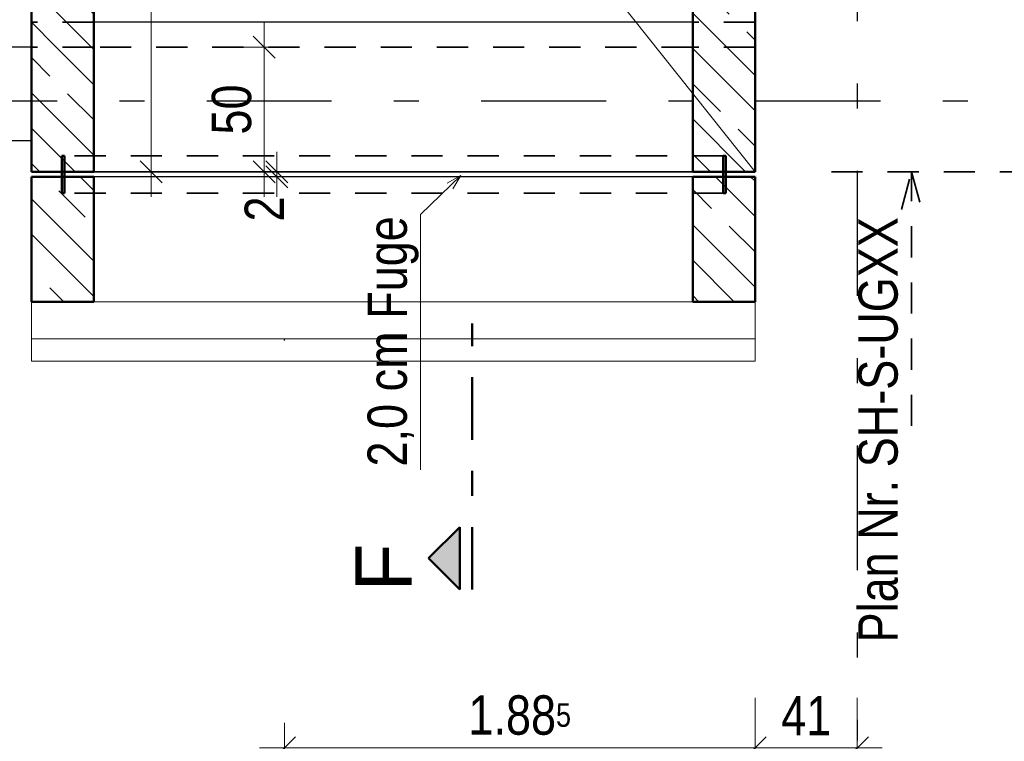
# Model space of a CAD drawing. Header units: millimetres. Extents: x -50 to 85, y 0 to 206.
# Tile 100 of 152: x 43.72 to 47.67, y 16.43 to 19.32. Entities that reach past the tile are written whole.
import ezdxf

# ---------------------------------------------------------------- set-up
doc = ezdxf.new("R2010")
doc.units = ezdxf.units.MM
for name, pattern in [('DASHDOT', [1, 0.5, -0.25, 0, -0.25]), ('DASHDOTX2', [2, 1, -0.5, 0, -0.5]), ('HIDDEN', [0.375, 0.25, -0.125])]:
    doc.linetypes.add(name, pattern=pattern)
for name, color, linetype, lineweight in [('Achsen', 7, 'Continuous', 20), ('Geschnittene Kanten', 7, 'Continuous', 20), ('Schraffuren', 7, 'Continuous', 20), ('Verdeckte Kanten', 7, 'Continuous', 20)]:
    doc.layers.add(name, color=color, linetype=linetype, lineweight=lineweight)
doc.styles.add('Arial', font='arial.ttf')
doc.styles.add('Arial Narrow', font='ARIALN.TTF')
doc.dimstyles.new('Arch_Strakon_dimstyle', dxfattribs={"dimtxt": 15.75, "dimasz": 1, "dimexe": 1.25, "dimexo": 0.0625, "dimgap": 1, "dimtad": 0, "dimdec": 5, "dimzin": 12, "dimdsep": 46, "dimtxsty": 'Arial Narrow', "dimblk": 'Arrowhead_Tick', "dimsah": 1, "dimcen": 0, "dimse1": 1, "dimse2": 1, "dimclrd": 6, "dimclrt": 2, "dimazin": 0, "dimtfac": 1, "dimtdec": 4, "dimtmove": 0, "dimatfit": 3, "dimldrblk": 'NONE', "dimfxl": 1, "dimtvp": 1, "dimtolj": 1, "dimtzin": 0, "dimlwd": 13, "dimarcsym": 2})
pattern_1 = [(135, (0, 0), (-0.212132, -0.212132), []), (135, (-0.0707, -0.0707), (-0.212132, -0.212132), []), (135, (-0.14142, -0.14142), (-0.212132, -0.212132), [0.15, -0.1])]

# ---------------------------------------------------------------- blocks, each defined once
blk = doc.blocks.new('Arrowhead_Tick')
at = {"color": 0, "linetype": 'Continuous', "lineweight": -2}
for p, q in [((0, 20), (0, -10)), ((-1, 0), (0, 0)), ((10, 0), (0, 0))]:
    blk.add_line(p, q, dxfattribs=at)
at = {"color": 2, "linetype": 'Continuous', "lineweight": 35}
blk.add_line((4.42, 4.42), (-4.42, -4.42), dxfattribs=at)
blk = doc.blocks.new('*D12')
at = {"color": 6, "linetype": 'Continuous', "lineweight": 13}
for p, q in [((42.6963, 22.348), (42.6963, 20.357)), ((42.6963, 18.0448), (42.6963, 19.8519))]:
    blk.add_line(p, q, dxfattribs=at)
at = {"layer": 'Defpoints', "color": 0}
for p in [(42.6963, 22.358), (43.7667, 22.358), (44.7806, 18.0348)]:
    blk.add_point(p, dxfattribs=at)
at = {"color": 6, "lineweight": 13, "xscale": 0.01, "yscale": 0.01, "zscale": 0.01}
for p, rotation in [((42.6963, 22.358), 90), ((42.6963, 18.0348), 270)]:
    blk.add_blockref('Arrowhead_Tick', p, dxfattribs=dict(at, rotation=rotation))
at = {"color": 2, "lineweight": -2, "insert": (42.6432, 20.1044), "char_height": 0.1575, "attachment_point": 5, "rotation": 90, "style": 'Arial Narrow'}
blk.add_mtext('\\A1;4.32{\\A1;\\H.6x;\\S5;}', dxfattribs=at)
blk = doc.blocks.new('_None')
blk = doc.blocks.new('*D13')
at = {"color": 6, "linetype": 'Continuous', "lineweight": 13}
blk.add_line((43.2397, 18.718), (43.2397, 22.348), dxfattribs=at)
at = {"layer": 'Defpoints', "color": 0}
for p in [(43.2397, 22.358), (43.7667, 22.358), (43.7667, 18.708)]:
    blk.add_point(p, dxfattribs=at)
at = {"color": 6, "lineweight": 13, "xscale": 0.01, "yscale": 0.01, "zscale": 0.01}
for p, rotation in [((43.2397, 22.358), 90), ((43.2397, 18.708), 270)]:
    blk.add_blockref('Arrowhead_Tick', p, dxfattribs=dict(at, rotation=rotation))
at = {"color": 2, "lineweight": -2, "insert": (43.1093, 20.533), "char_height": 0.1575, "attachment_point": 5, "rotation": 90, "style": 'Arial Narrow'}
blk.add_mtext('\\A1;3.65', dxfattribs=at)
blk = doc.blocks.new('*D14')
at = {"color": 6, "linetype": 'Continuous', "lineweight": 13}
blk.add_line((44.2463, 18.718), (44.2463, 22.098), dxfattribs=at)
at = {"layer": 'Defpoints', "color": 0}
for p in [(44.0167, 22.108), (44.2463, 22.108), (44.0167, 18.708)]:
    blk.add_point(p, dxfattribs=at)
at = {"color": 6, "lineweight": 13, "xscale": 0.01, "yscale": 0.01, "zscale": 0.01}
for p, rotation in [((44.2463, 22.108), 90), ((44.2463, 18.708), 270)]:
    blk.add_blockref('Arrowhead_Tick', p, dxfattribs=dict(at, rotation=rotation))
at = {"color": 2, "lineweight": -2, "insert": (44.1159, 20.408), "char_height": 0.1575, "attachment_point": 5, "rotation": 90, "style": 'Arial Narrow'}
blk.add_mtext('\\A1;3.40', dxfattribs=at)
blk = doc.blocks.new('*D15')
at = {"color": 6, "linetype": 'Continuous', "lineweight": 13}
blk.add_line((48.6463, 18.718), (48.6463, 22.0956), dxfattribs=at)
at = {"layer": 'Defpoints', "color": 0}
for p in [(46.4181, 22.1056), (48.6463, 22.1056), (46.4167, 18.708)]:
    blk.add_point(p, dxfattribs=at)
at = {"color": 6, "lineweight": 13, "xscale": 0.01, "yscale": 0.01, "zscale": 0.01}
for p, rotation in [((48.6463, 22.1056), 90.00000000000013), ((48.6463, 18.708), 270.0000000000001)]:
    blk.add_blockref('Arrowhead_Tick', p, dxfattribs=dict(at, rotation=rotation))
at = {"color": 2, "lineweight": -2, "insert": (48.5159, 20.4068), "char_height": 0.1575, "attachment_point": 5, "rotation": 90, "style": 'Arial Narrow'}
blk.add_mtext('\\A1;3.40', dxfattribs=at)
blk = doc.blocks.new('*D19')
at = {"color": 6, "linetype": 'Continuous', "lineweight": 13}
blk.add_line((44.7906, 16.4004), (46.6567, 16.4004), dxfattribs=at)
at = {"layer": 'Defpoints', "color": 0}
for p in [(46.6667, 18.708), (44.7806, 18.0348), (46.6667, 16.4004)]:
    blk.add_point(p, dxfattribs=at)
at = {"color": 6, "lineweight": 13, "xscale": 0.01, "yscale": 0.01, "zscale": 0.01}
blk.add_blockref('Arrowhead_Tick', (46.6667, 16.4004), dxfattribs=at)
at = {"color": 6, "lineweight": 13, "xscale": 0.01, "yscale": 0.01, "zscale": 0.01, "rotation": 180}
blk.add_blockref('Arrowhead_Tick', (44.7806, 16.4004), dxfattribs=at)
at = {"color": 2, "lineweight": -2, "insert": (45.7236, 16.5308), "char_height": 0.1575, "attachment_point": 5, "style": 'Arial Narrow'}
blk.add_mtext('\\A1;1.88{\\A1;\\H.6x;\\S5;}', dxfattribs=at)
blk = doc.blocks.new('*D25')
at = {"color": 6, "linetype": 'Continuous', "lineweight": 13}
blk.add_line((46.6767, 16.4004), (47.0665, 16.4004), dxfattribs=at)
at = {"layer": 'Defpoints', "color": 0}
for p in [(46.6667, 18.708), (47.0765, 16.4004), (47.0765, 15.4585)]:
    blk.add_point(p, dxfattribs=at)
at = {"color": 6, "lineweight": 13, "xscale": 0.01, "yscale": 0.01, "zscale": 0.01}
blk.add_blockref('Arrowhead_Tick', (47.0765, 16.4004), dxfattribs=at)
at = {"color": 6, "lineweight": 13, "xscale": 0.01, "yscale": 0.01, "zscale": 0.01, "rotation": 180}
blk.add_blockref('Arrowhead_Tick', (46.6667, 16.4004), dxfattribs=at)
at = {"color": 2, "lineweight": 35, "insert": (46.8716, 16.5295), "char_height": 0.1575, "attachment_point": 5, "style": 'Arial Narrow'}
blk.add_mtext('\\A1;41', dxfattribs=at)
blk = doc.blocks.new('*D102')
at = {"color": 6, "linetype": 'Continuous', "lineweight": 13}
blk.add_line((46.6767, 21.2004), (47.0665, 21.2004), dxfattribs=at)
at = {"layer": 'Defpoints', "color": 0}
for p in [(46.6667, 22.358), (47.0765, 21.2004), (47.0765, 16.43)]:
    blk.add_point(p, dxfattribs=at)
at = {"color": 6, "lineweight": 13, "xscale": 0.01, "yscale": 0.01, "zscale": 0.01}
blk.add_blockref('Arrowhead_Tick', (47.0765, 21.2004), dxfattribs=at)
at = {"color": 6, "lineweight": 13, "xscale": 0.01, "yscale": 0.01, "zscale": 0.01, "rotation": 180}
blk.add_blockref('Arrowhead_Tick', (46.6667, 21.2004), dxfattribs=at)
at = {"color": 2, "lineweight": 35, "insert": (46.8716, 21.3295), "char_height": 0.1575, "attachment_point": 5, "style": 'Arial Narrow'}
blk.add_mtext('\\A1;41', dxfattribs=at)
blk = doc.blocks.new('*D103')
at = {"color": 6, "linetype": 'Continuous', "lineweight": 13}
blk.add_line((49.0463, 18.718), (49.0463, 18.983), dxfattribs=at)
at = {"layer": 'Defpoints', "color": 0}
for p in [(49.0463, 18.993), (49.4444, 18.993), (46.6667, 18.708)]:
    blk.add_point(p, dxfattribs=at)
at = {"color": 6, "lineweight": 13, "xscale": 0.01, "yscale": 0.01, "zscale": 0.01}
for p, rotation in [((49.0463, 18.993), 90), ((49.0463, 18.708), 270)]:
    blk.add_blockref('Arrowhead_Tick', p, dxfattribs=dict(at, rotation=rotation))
at = {"color": 2, "lineweight": 35, "insert": (48.9159, 18.8505), "char_height": 0.1575, "attachment_point": 5, "rotation": 90, "style": 'Arial Narrow'}
blk.add_mtext('\\A1;28{\\A1;\\H.6x;\\S5;}', dxfattribs=at)
blk = doc.blocks.new('*D104')
at = {"color": 6, "linetype": 'Continuous', "lineweight": 13}
blk.add_line((49.0463, 19.003), (49.0463, 22.348), dxfattribs=at)
at = {"layer": 'Defpoints', "color": 0}
for p in [(46.6667, 22.358), (49.0463, 22.358), (49.4444, 18.993)]:
    blk.add_point(p, dxfattribs=at)
at = {"color": 6, "lineweight": 13, "xscale": 0.01, "yscale": 0.01, "zscale": 0.01}
for p, rotation in [((49.0463, 22.358), 90), ((49.0463, 18.993), 270)]:
    blk.add_blockref('Arrowhead_Tick', p, dxfattribs=dict(at, rotation=rotation))
at = {"color": 2, "lineweight": 35, "insert": (48.9159, 20.6755), "char_height": 0.1575, "attachment_point": 5, "rotation": 90, "style": 'Arial Narrow'}
blk.add_mtext('\\A1;3.36{\\A1;\\H.6x;\\S5;}', dxfattribs=at)
blk = doc.blocks.new('*D105')
at = {"color": 6, "linetype": 'Continuous', "lineweight": 13}
blk.add_line((49.4463, 18.718), (49.4463, 22.348), dxfattribs=at)
at = {"layer": 'Defpoints', "color": 0}
for p in [(46.6667, 22.358), (49.4463, 22.358), (46.6667, 18.708)]:
    blk.add_point(p, dxfattribs=at)
at = {"color": 6, "lineweight": 13, "xscale": 0.01, "yscale": 0.01, "zscale": 0.01}
for p, rotation in [((49.4463, 22.358), 90.00000000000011), ((49.4463, 18.708), 270.0000000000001)]:
    blk.add_blockref('Arrowhead_Tick', p, dxfattribs=dict(at, rotation=rotation))
at = {"color": 2, "lineweight": 35, "insert": (49.3159, 20.533), "char_height": 0.1575, "attachment_point": 5, "rotation": 90, "style": 'Arial Narrow'}
blk.add_mtext('\\A1;3.65', dxfattribs=at)
blk = doc.blocks.new('*D106')
at = {"color": 6, "linetype": 'Continuous', "lineweight": 13}
blk.add_line((43.7767, 16.0004), (46.6567, 16.0004), dxfattribs=at)
at = {"layer": 'Defpoints', "color": 0}
for p in [(43.7667, 22.358), (46.6667, 22.358), (46.6667, 16.0004)]:
    blk.add_point(p, dxfattribs=at)
at = {"color": 6, "lineweight": 13, "xscale": 0.01, "yscale": 0.01, "zscale": 0.01}
blk.add_blockref('Arrowhead_Tick', (46.6667, 16.0004), dxfattribs=at)
at = {"color": 6, "lineweight": 13, "xscale": 0.01, "yscale": 0.01, "zscale": 0.01, "rotation": 180}
blk.add_blockref('Arrowhead_Tick', (43.7667, 16.0004), dxfattribs=at)
at = {"color": 2, "lineweight": 35, "insert": (45.2167, 16.1308), "char_height": 0.1575, "attachment_point": 5, "style": 'Arial Narrow'}
blk.add_mtext('\\A1;2.90', dxfattribs=at)
blk = doc.blocks.new('*D107')
at = {"color": 6, "linetype": 'Continuous', "lineweight": 13}
blk.add_line((46.6767, 16.0004), (47.0665, 16.0004), dxfattribs=at)
at = {"layer": 'Defpoints', "color": 0}
for p in [(46.6667, 22.358), (47.0765, 16.43), (47.0765, 16.0004)]:
    blk.add_point(p, dxfattribs=at)
at = {"color": 6, "lineweight": 13, "xscale": 0.01, "yscale": 0.01, "zscale": 0.01}
for p, rotation in [((47.0765, 16.0004), 359.9999999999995), ((46.6667, 16.0004), 179.9999999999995)]:
    blk.add_blockref('Arrowhead_Tick', p, dxfattribs=dict(at, rotation=rotation))
at = {"color": 2, "lineweight": 35, "insert": (46.8716, 16.1295), "char_height": 0.1575, "attachment_point": 5, "style": 'Arial Narrow'}
blk.add_mtext('\\A1;41', dxfattribs=at)
blk = doc.blocks.new('*D189')
at = {"color": 6, "linetype": 'Continuous', "lineweight": 13}
blk.add_line((47.0865, 24.713), (47.8565, 24.713), dxfattribs=at)
at = {"layer": 'Defpoints', "color": 0}
for p in [(47.8665, 38.5121), (47.8665, 24.713), (47.0765, 16.43)]:
    blk.add_point(p, dxfattribs=at)
at = {"color": 6, "lineweight": 13, "xscale": 0.01, "yscale": 0.01, "zscale": 0.01}
blk.add_blockref('Arrowhead_Tick', (47.8665, 24.713), dxfattribs=at)
at = {"color": 6, "lineweight": 13, "xscale": 0.01, "yscale": 0.01, "zscale": 0.01, "rotation": 180.0000000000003}
blk.add_blockref('Arrowhead_Tick', (47.0765, 24.713), dxfattribs=at)
at = {"color": 2, "lineweight": 35, "insert": (47.4715, 24.8434), "char_height": 0.1575, "attachment_point": 5, "style": 'Arial Narrow'}
blk.add_mtext('\\A1;79', dxfattribs=at)
blk = doc.blocks.new('*D447')
at = {"layer": 'Achsen', "color": 6, "linetype": 'Continuous', "lineweight": 13}
blk.add_line((44.7, 18.718), (44.7, 19.198), dxfattribs=at)
at = {"layer": 'Defpoints', "color": 0}
for p in [(43.7667, 19.208), (44.7, 19.208), (44.0167, 18.708)]:
    blk.add_point(p, dxfattribs=at)
at = {"layer": 'Achsen', "color": 6, "lineweight": 13, "xscale": 0.01, "yscale": 0.01, "zscale": 0.01}
for p, rotation in [((44.7, 19.208), 90), ((44.7, 18.708), 270)]:
    blk.add_blockref('Arrowhead_Tick', p, dxfattribs=dict(at, rotation=rotation))
at = {"layer": 'Achsen', "color": 2, "lineweight": 35, "insert": (44.5696, 18.958), "char_height": 0.1575, "attachment_point": 5, "rotation": 90, "style": 'Arial Narrow'}
blk.add_mtext('\\A1;50', dxfattribs=at)
blk = doc.blocks.new('*D470')
at = {"color": 6, "linetype": 'Continuous', "lineweight": 13}
for p, q in [((44.75, 18.718), (44.75, 18.728)), ((44.75, 18.688), (44.75, 18.708)), ((44.75, 18.678), (44.75, 18.668))]:
    blk.add_line(p, q, dxfattribs=at)
at = {"layer": 'Defpoints', "color": 0}
for p in [(44.0167, 18.708), (44.75, 18.708), (44.0167, 18.688)]:
    blk.add_point(p, dxfattribs=at)
at = {"color": 6, "lineweight": 13, "xscale": 0.01, "yscale": 0.01, "zscale": 0.01}
for p, rotation in [((44.75, 18.688), 90), ((44.75, 18.708), 270)]:
    blk.add_blockref('Arrowhead_Tick', p, dxfattribs=dict(at, rotation=rotation))
at = {"color": 2, "lineweight": 35, "insert": (44.7, 18.5596), "char_height": 0.1575, "attachment_point": 5, "rotation": 90, "style": 'Arial Narrow'}
blk.add_mtext('\\A1;2', dxfattribs=at)

msp = doc.modelspace()

# ---------------------------------------------------------------- hatches: boundary and pattern name
at = {"lineweight": 13}
h = msp.add_hatch(dxfattribs=at)
h.set_pattern_fill('wuB', color=6, scale=0.01, angle=135, style=0, pattern_type=2)
h.set_pattern_definition(pattern_1)
h.paths.add_polyline_path([(44.0167012, 22.1079689), (44.0167012, 19.2079689), (43.7667012, 19.2079689), (43.7667012, 22.3579689)])
h = msp.add_hatch(dxfattribs=at)
h.set_pattern_fill('wuB', color=6, scale=0.01, angle=135, style=0, pattern_type=2)
h.set_pattern_definition(pattern_1)
h.paths.add_polyline_path([(46.6667012, 22.3579689), (46.6667012, 19.2079689), (46.4167012, 19.2079689), (46.4167012, 22.1079689)])
h = msp.add_hatch(dxfattribs=at)
h.set_pattern_fill('wuB', color=6, scale=0.01, angle=135, style=0, pattern_type=2)
h.set_pattern_definition(pattern_1)
h.paths.add_polyline_path([(44.0167012, 19.2079689), (44.0167012, 18.7079689), (43.7667012, 18.7079689), (43.7667012, 19.2079689)])
h = msp.add_hatch(dxfattribs=at)
h.set_pattern_fill('wuB', color=6, scale=0.01, angle=135, style=0, pattern_type=2)
h.set_pattern_definition(pattern_1)
h.paths.add_polyline_path([(46.6667012, 19.2079689), (46.6667012, 18.7079689), (46.4167012, 18.7079689), (46.4167012, 19.2079689)])
h = msp.add_hatch(dxfattribs=at)
h.set_pattern_fill('wuB', color=6, scale=0.01, angle=135, style=0, pattern_type=2)
h.set_pattern_definition(pattern_1)
h.paths.add_polyline_path([(44.0167012, 18.6879689), (44.0167012, 18.1879689), (43.7667012, 18.1879689), (43.7667012, 18.6879689)])
h = msp.add_hatch(dxfattribs=at)
h.set_pattern_fill('wuB', color=6, scale=0.01, angle=135, style=0, pattern_type=2)
h.set_pattern_definition(pattern_1)
h.paths.add_polyline_path([(46.6667012, 18.6879689), (46.6667012, 18.1879689), (46.4167012, 18.1879689), (46.4167012, 18.6879689)])
at = {"lineweight": 35, "true_color": 0x0000ff}
msp.add_hatch(color=5, dxfattribs=at).paths.add_polyline_path([(45.358693, 17.1601394), (45.483693, 17.0351394), (45.483693, 17.2851394)])
at = {"layer": 'Schraffuren', "lineweight": 13, "true_color": 0xff0000}
for points in [[(43.8987012, 18.7729689), (43.8987012, 18.6229689), (43.8887012, 18.6229689), (43.8887012, 18.7729689)], [(46.5495386, 18.7729689), (46.5495386, 18.6229689), (46.5395386, 18.6229689), (46.5395386, 18.7729689)]]:
    msp.add_hatch(color=1, dxfattribs=at).paths.add_polyline_path(points)

# ---------------------------------------------------------------- linework, layer by layer
at = {"color": 5, "linetype": 'Continuous', "lineweight": 18}
for p, q in [((43.7667012, 22.3579689), (46.6667012, 18.7079689)), ((45.3254755, 18.5376497), (45.487328, 18.6930596)), ((45.432914, 18.6630999), (45.487328, 18.6930596)), ((45.487328, 18.6930596), (45.455184, 18.6399067)), ((45.3254755, 17.51404), (45.3254755, 18.5376497))]:
    msp.add_line(p, q, dxfattribs=at)
at = {"color": 4, "linetype": 'Continuous', "lineweight": 50}
for p, q in [((43.7667012, 19.2079689), (43.7667012, 22.3579689)), ((46.6667012, 19.2079655), (46.6667012, 22.3579689)), ((44.0167012, 19.2079689), (44.0167012, 22.1079689)), ((46.4167012, 19.2079689), (46.4167012, 22.1079689)), ((43.7667012, 18.7079689), (43.7667012, 19.2079689)), ((44.0167012, 18.7079689), (44.0167012, 19.2079689)), ((46.4167012, 18.7079689), (46.4167012, 19.2079689)), ((46.6667012, 18.7079689), (46.6667012, 19.2079655)), ((44.0167012, 18.7079689), (43.7667012, 18.7079689)), ((46.6667012, 18.7079689), (46.4167012, 18.7079689)), ((44.0167012, 18.6879689), (43.7667012, 18.6879689)), ((43.7667012, 18.1879689), (43.7667012, 18.6879689)), ((44.0167012, 18.1879689), (44.0167012, 18.6879689)), ((46.6667012, 18.6879689), (46.4167012, 18.6879689)), ((46.4167012, 18.1879689), (46.4167012, 18.6879689)), ((46.6667012, 18.1879689), (46.6667012, 18.6879689)), ((44.0167012, 18.1879689), (43.7667012, 18.1879689)), ((46.6667012, 18.1879689), (46.4167012, 18.1879689)), ((45.483693, 17.2851394), (45.358693, 17.1601394)), ((45.483693, 17.0351394), (45.483693, 17.2851394)), ((45.358693, 17.1601394), (45.483693, 17.0351394))]:
    msp.add_line(p, q, dxfattribs=at)
at = {"color": 3, "linetype": 'Continuous', "lineweight": 25}
for p, q in [((46.4167012, 19.3079989), (44.0167012, 19.3079989)), ((43.7667012, 19.2079655), (43.44492, 19.2079655)), ((43.7667012, 18.8329689), (43.44556, 18.8329689)), ((46.4167012, 18.7079689), (44.0167012, 18.7079689)), ((46.4167012, 18.6879689), (44.0167012, 18.6879689))]:
    msp.add_line(p, q, dxfattribs=at)
at = {"color": 9, "linetype": 'Continuous', "lineweight": 0}
for p, q in [((43.7667012, 18.0390598), (43.7667012, 18.1879689)), ((46.4167012, 18.1881688), (44.0167012, 18.1881688)), ((46.6667012, 18.0390598), (46.6667012, 18.1879689)), ((46.6667012, 18.0390598), (43.7667012, 18.0390598)), ((43.7667012, 17.9493374), (43.7667012, 18.0390598)), ((46.6667012, 17.9493374), (46.6667012, 18.0390598)), ((46.6667012, 17.9493374), (43.7667012, 17.9493374))]:
    msp.add_line(p, q, dxfattribs=at)
at = {"color": 4, "linetype": 'DASHDOT', "lineweight": 50, "ltscale": 0.5}
msp.add_line((45.533693, 17.0351394), (45.533693, 18.1009429), dxfattribs=at)
at = {"color": 9, "linetype": 'Continuous', "lineweight": 0}
for centre in [(46.6667012, 19.2079689), (44.7805912, 18.0348302)]:
    msp.add_circle(centre, 0.00111, dxfattribs=at)
at = {"layer": 'Achsen', "color": 3, "linetype": 'DASHDOTX2', "lineweight": 25, "ltscale": 0.5}
for p, q in [((47.0765329, 38.5121345), (47.0765329, 16.4300152)), ((3.7695329, 18.992962), (49.4444282, 18.992962))]:
    msp.add_line(p, q, dxfattribs=at)
at = {"layer": 'Achsen', "color": 2, "linetype": 'Continuous', "lineweight": 35}
msp.add_line((44.0167012, 18.7079689), (46.4167012, 18.7079689), dxfattribs=at)
at = {"layer": 'Achsen', "color": 2, "linetype": 'HIDDEN', "lineweight": 35, "ltscale": 0.5}
for p, q in [((46.9729705, 18.7079689), (50.3927135, 18.7079689)), ((47.2538803, 18.5579689), (47.2940727, 18.7079689)), ((47.2940727, 17.6902155), (47.2940727, 18.7079689)), ((47.2940727, 18.7079689), (47.334265, 18.5579689))]:
    msp.add_line(p, q, dxfattribs=at)
at = {"layer": 'Geschnittene Kanten', "color": 4, "linetype": 'Continuous', "lineweight": 50}
for p, q in [((43.8987012, 18.7729689), (43.8887012, 18.7729689)), ((43.8887012, 18.6229689), (43.8887012, 18.7729689)), ((43.8987012, 18.6229689), (43.8987012, 18.7729689)), ((46.5495386, 18.7729689), (46.5395386, 18.7729689)), ((46.5395386, 18.6229689), (46.5395386, 18.7729689)), ((46.5495386, 18.6229689), (46.5495386, 18.7729689)), ((43.8987012, 18.6229689), (43.8887012, 18.6229689)), ((46.5495386, 18.6229689), (46.5395386, 18.6229689))]:
    msp.add_line(p, q, dxfattribs=at)
at = {"layer": 'Verdeckte Kanten', "color": 2, "linetype": 'HIDDEN', "lineweight": 35, "ltscale": 0.5}
for p, q in [((44.0167012, 19.3079989), (43.7667012, 19.3079989)), ((46.6667012, 19.3079989), (46.4167012, 19.3079989)), ((44.0167012, 19.2079655), (43.7667012, 19.2079655)), ((46.4167012, 19.2079655), (44.0167012, 19.2079655)), ((46.6667012, 19.2079655), (46.4167012, 19.2079655)), ((46.5395386, 18.7729689), (43.8987012, 18.7729689)), ((46.5395386, 18.6229689), (43.8987012, 18.6229689)), ((44.0167012, 18.1881688), (43.7667012, 18.1881688)), ((46.6667012, 18.1881688), (46.4167012, 18.1881688))]:
    msp.add_line(p, q, dxfattribs=at)

# ---------------------------------------------------------------- texts
at = {"color": 2, "lineweight": 35, "style": 'Arial Narrow'}
msp.add_text('2,0 cm Fuge', height=0.1575, rotation=90, dxfattribs=at).set_placement((45.2712445, 17.5275978))
at = {"color": 4, "lineweight": 50, "style": 'Arial'}
msp.add_text('F', height=0.225, rotation=90, dxfattribs=at).set_placement((45.2902846, 17.0274116))
at = {"layer": 'Achsen', "color": 2, "lineweight": 35, "style": 'Arial Narrow'}
msp.add_text('Plan Nr. SH-S-UGXX', height=0.1575, rotation=90, dxfattribs=at).set_placement((47.2382654, 16.8227704))

# ---------------------------------------------------------------- dimensions: what is measured, and where the dimension line sits
at = {"lineweight": 35}
for base, p1, p2, angle, text, override, picture, middle in [((47.8665329, 24.7129577), (47.0765329, 16.4300152), (47.8665329, 38.5121345), 0, '79', {"dimscale": 0.01, "dimtxt": 15.75, "dimasz": 1, "dimgap": 5, "dimtad": 1, "dimjust": 0, "dimtih": 0, "dimtoh": 0, "dimdec": 5, "dimdsep": 46, "dimtxsty": 'Arial Narrow', "dimclrd": 6, "dimclrt": 2, "dimtix": 1, "dimtofl": 255, "dimtmove": 0, "dimatfit": 2, "dimfxl": 0, "dimfxlon": 0, "dimtvp": 31.746032, "dimlwd": 13}, '*D189', (47.4715329, 24.7129577)), ((49.0462914, 22.3579689), (49.4444282, 18.992962), (46.6667012, 22.3579689), 90, '3.36{\\A1;\\H.6x;\\S5;}', {"dimscale": 0.01, "dimtxt": 15.75, "dimasz": 1, "dimgap": 5, "dimtad": 1, "dimjust": 0, "dimtih": 0, "dimtoh": 0, "dimdec": 5, "dimdsep": 46, "dimtxsty": 'Arial Narrow', "dimclrd": 6, "dimclrt": 2, "dimtix": 1, "dimtofl": 255, "dimtmove": 0, "dimatfit": 2, "dimfxl": 0, "dimfxlon": 0, "dimtvp": 31.746032, "dimlwd": 13}, '*D104', (49.0462914, 20.6754654)), ((49.4462914, 22.3579689), (46.6667012, 18.7079689), (46.6667012, 22.3579689), 90, '3.65', {"dimscale": 0.01, "dimtxt": 15.75, "dimasz": 1, "dimgap": 5, "dimtad": 1, "dimjust": 0, "dimtih": 0, "dimtoh": 0, "dimdec": 5, "dimdsep": 46, "dimtxsty": 'Arial Narrow', "dimclrd": 6, "dimclrt": 2, "dimtix": 1, "dimtofl": 255, "dimtmove": 0, "dimatfit": 2, "dimfxl": 0, "dimfxlon": 0, "dimtvp": 31.746032, "dimlwd": 13}, '*D105', (49.4462914, 20.5329689)), ((49.0462914, 18.992962), (46.6667012, 18.7079689), (49.4444282, 18.992962), 90, '28{\\A1;\\H.6x;\\S5;}', {"dimscale": 0.01, "dimtxt": 15.75, "dimasz": 1, "dimgap": 5, "dimtad": 1, "dimjust": 0, "dimtih": 0, "dimtoh": 0, "dimdec": 5, "dimdsep": 46, "dimtxsty": 'Arial Narrow', "dimclrd": 6, "dimclrt": 2, "dimtix": 1, "dimtofl": 255, "dimtmove": 0, "dimatfit": 2, "dimfxl": 0, "dimfxlon": 0, "dimtvp": 31.746032, "dimlwd": 13}, '*D103', (49.0462914, 18.8504654)), ((44.75, 18.7079689), (44.0167012, 18.6879689), (44.0167012, 18.7079689), 90, '2', {"dimscale": 0.01, "dimtxt": 15.75, "dimasz": 1, "dimgap": 5, "dimtad": 1, "dimjust": 0, "dimtih": 0, "dimtoh": 0, "dimdec": 5, "dimdsep": 46, "dimtxsty": 'Arial Narrow', "dimclrd": 6, "dimclrt": 2, "dimtix": 0, "dimtofl": 255, "dimtmove": 2, "dimatfit": 2, "dimfxl": 0, "dimfxlon": 0, "dimtvp": 31.746032, "dimlwd": 13}, '*D470', (44.7, 18.5596064))]:
    dim = msp.add_linear_dim(base=base, p1=p1, p2=p2, angle=angle, text=text, dimstyle='Arch_Strakon_dimstyle', override=override, dxfattribs=at)
    dim.commit()
    dim.dimension.update_dxf_attribs({"geometry": picture, "text_midpoint": middle, "dimtype": 160})
at = {"lineweight": -2}
for base, p1, p2, text, override, picture, middle in [((42.6962914, 22.3579689), (44.7805912, 18.0348302), (43.7667012, 22.3579689), '4.32{\\A1;\\H.6x;\\S5;}', {"dimscale": 0.01, "dimtxt": 15.75, "dimasz": 1, "dimgap": 5, "dimtad": 0, "dimjust": 0, "dimtih": 0, "dimtoh": 0, "dimdec": 5, "dimdsep": 46, "dimtxsty": 'Arial Narrow', "dimclrd": 6, "dimclrt": 2, "dimtix": 0, "dimtofl": 255, "dimtmove": 2, "dimatfit": 2, "dimfxl": 0, "dimfxlon": 0, "dimtvp": 31.746032, "dimlwd": 13}, '*D12', (42.6431771, 20.1044314)), ((43.2396691, 22.3579689), (43.7667012, 18.7079689), (43.7667012, 22.3579689), '3.65', {"dimscale": 0.01, "dimtxt": 15.75, "dimasz": 1, "dimgap": 5, "dimtad": 1, "dimjust": 0, "dimtih": 0, "dimtoh": 0, "dimdec": 3, "dimdsep": 46, "dimtxsty": 'Arial Narrow', "dimclrd": 6, "dimclrt": 2, "dimtix": 1, "dimtofl": 255, "dimtmove": 0, "dimatfit": 2, "dimfxl": 0, "dimfxlon": 0, "dimtvp": 31.746032, "dimlwd": 13}, '*D13', (43.2396691, 20.5329689)), ((44.2462914, 22.1079689), (44.0167012, 18.7079689), (44.0167012, 22.1079689), '3.40', {"dimscale": 0.01, "dimtxt": 15.75, "dimasz": 1, "dimgap": 5, "dimtad": 1, "dimjust": 0, "dimtih": 0, "dimtoh": 0, "dimdec": 5, "dimdsep": 46, "dimtxsty": 'Arial Narrow', "dimclrd": 6, "dimclrt": 2, "dimtix": 1, "dimtofl": 255, "dimtmove": 0, "dimatfit": 2, "dimfxl": 0, "dimfxlon": 0, "dimtvp": 31.746032, "dimlwd": 13}, '*D14', (44.2462914, 20.4079689)), ((48.6462914, 22.1055928), (46.4167012, 18.7079689), (46.4181201, 22.1055928), '3.40', {"dimscale": 0.01, "dimtxt": 15.75, "dimasz": 1, "dimgap": 5, "dimtad": 1, "dimjust": 0, "dimtih": 0, "dimtoh": 0, "dimdec": 5, "dimdsep": 46, "dimtxsty": 'Arial Narrow', "dimclrd": 6, "dimclrt": 2, "dimtix": 1, "dimtofl": 255, "dimtmove": 0, "dimatfit": 2, "dimfxl": 0, "dimfxlon": 0, "dimtvp": 31.746032, "dimlwd": 13}, '*D15', (48.6462914, 20.4067808))]:
    dim = msp.add_linear_dim(base=base, p1=p1, p2=p2, angle=90, text=text, dimstyle='Arch_Strakon_dimstyle', override=override, dxfattribs=at)
    dim.commit()
    dim.dimension.update_dxf_attribs({"geometry": picture, "text_midpoint": middle, "dimtype": 160})
at = {"lineweight": 35}
for base, p1, p2, text, override, picture, middle in [((46.6667012, 16.000406), (43.7667012, 22.3579689), (46.6667012, 22.3579689), '2.90', {"dimscale": 0.01, "dimtxt": 15.75, "dimasz": 1, "dimgap": 5, "dimtad": 1, "dimjust": 0, "dimtih": 0, "dimtoh": 0, "dimdec": 5, "dimdsep": 46, "dimtxsty": 'Arial Narrow', "dimclrd": 6, "dimclrt": 2, "dimtix": 1, "dimtofl": 255, "dimtmove": 0, "dimatfit": 2, "dimfxl": 0, "dimfxlon": 0, "dimtvp": 31.746032, "dimlwd": 13}, '*D106', (45.2167012, 16.000406)), ((47.0765329, 21.200406), (46.6667012, 22.3579689), (47.0765329, 16.4300152), '41', {"dimscale": 0.01, "dimtxt": 15.75, "dimasz": 1, "dimgap": 5, "dimtad": 1, "dimjust": 0, "dimtih": 0, "dimtoh": 0, "dimdec": 5, "dimdsep": 46, "dimtxsty": 'Arial Narrow', "dimclrd": 6, "dimclrt": 2, "dimtix": 1, "dimtofl": 255, "dimtmove": 0, "dimatfit": 2, "dimfxl": 0, "dimfxlon": 0, "dimtvp": 31.746032, "dimlwd": 13}, '*D102', (46.871617, 21.200406)), ((47.0765329, 16.000406), (46.6667012, 22.3579689), (47.0765329, 16.4300152), '41', {"dimscale": 0.01, "dimtxt": 15.75, "dimasz": 1, "dimgap": 5, "dimtad": 1, "dimjust": 0, "dimtih": 0, "dimtoh": 0, "dimdec": 5, "dimdsep": 46, "dimtxsty": 'Arial Narrow', "dimclrd": 6, "dimclrt": 2, "dimtix": 1, "dimtofl": 255, "dimtmove": 0, "dimatfit": 2, "dimfxl": 0, "dimfxlon": 0, "dimtvp": 31.746032, "dimlwd": 13}, '*D107', (46.871617, 16.000406)), ((47.0765329, 16.400406), (46.6667012, 18.7079689), (47.0765329, 15.4584954), '41', {"dimscale": 0.01, "dimtxt": 15.75, "dimasz": 1, "dimgap": 5, "dimtad": 1, "dimjust": 0, "dimtih": 0, "dimtoh": 0, "dimdec": 3, "dimdsep": 46, "dimtxsty": 'Arial Narrow', "dimclrd": 6, "dimclrt": 2, "dimtix": 1, "dimtofl": 255, "dimtmove": 0, "dimatfit": 2, "dimfxl": 0, "dimfxlon": 0, "dimtvp": 31.746032, "dimlwd": 13}, '*D25', (46.871617, 16.400406))]:
    dim = msp.add_linear_dim(base=base, p1=p1, p2=p2, text=text, dimstyle='Arch_Strakon_dimstyle', override=override, dxfattribs=at)
    dim.commit()
    dim.dimension.update_dxf_attribs({"geometry": picture, "text_midpoint": middle, "dimtype": 160})
at = {"lineweight": -2}
dim = msp.add_linear_dim(base=(46.6667012, 16.400406), p1=(44.7805912, 18.0348302), p2=(46.6667012, 18.7079689), text='1.88{\\A1;\\H.6x;\\S5;}', dimstyle='Arch_Strakon_dimstyle', override={"dimscale": 0.01, "dimtxt": 15.75, "dimasz": 1, "dimgap": 5, "dimtad": 1, "dimjust": 0, "dimtih": 0, "dimtoh": 0, "dimdec": 5, "dimdsep": 46, "dimtxsty": 'Arial Narrow', "dimclrd": 6, "dimclrt": 2, "dimtix": 1, "dimtofl": 255, "dimtmove": 0, "dimatfit": 2, "dimfxl": 0, "dimfxlon": 0, "dimtvp": 31.746032, "dimlwd": 13}, dxfattribs=at)
dim.commit()
dim.dimension.update_dxf_attribs({"geometry": '*D19', "text_midpoint": (45.7236462, 16.400406), "dimtype": 160})
at = {"layer": 'Achsen', "lineweight": 35}
dim = msp.add_linear_dim(base=(44.7, 19.2079655), p1=(44.0167012, 18.7079689), p2=(43.7667012, 19.2079655), angle=90, text='50', dimstyle='Arch_Strakon_dimstyle', override={"dimscale": 0.01, "dimtxt": 15.75, "dimasz": 1, "dimgap": 5, "dimtad": 1, "dimjust": 0, "dimtih": 0, "dimtoh": 0, "dimdec": 5, "dimdsep": 46, "dimtxsty": 'Arial Narrow', "dimclrd": 6, "dimclrt": 2, "dimtix": 1, "dimtofl": 255, "dimtmove": 0, "dimatfit": 2, "dimfxl": 0, "dimfxlon": 0, "dimtvp": 31.746032, "dimlwd": 13}, dxfattribs=at)
dim.commit()
dim.dimension.update_dxf_attribs({"geometry": '*D447', "text_midpoint": (44.7, 18.9579672), "dimtype": 160})

doc.saveas('drawing.dxf')
